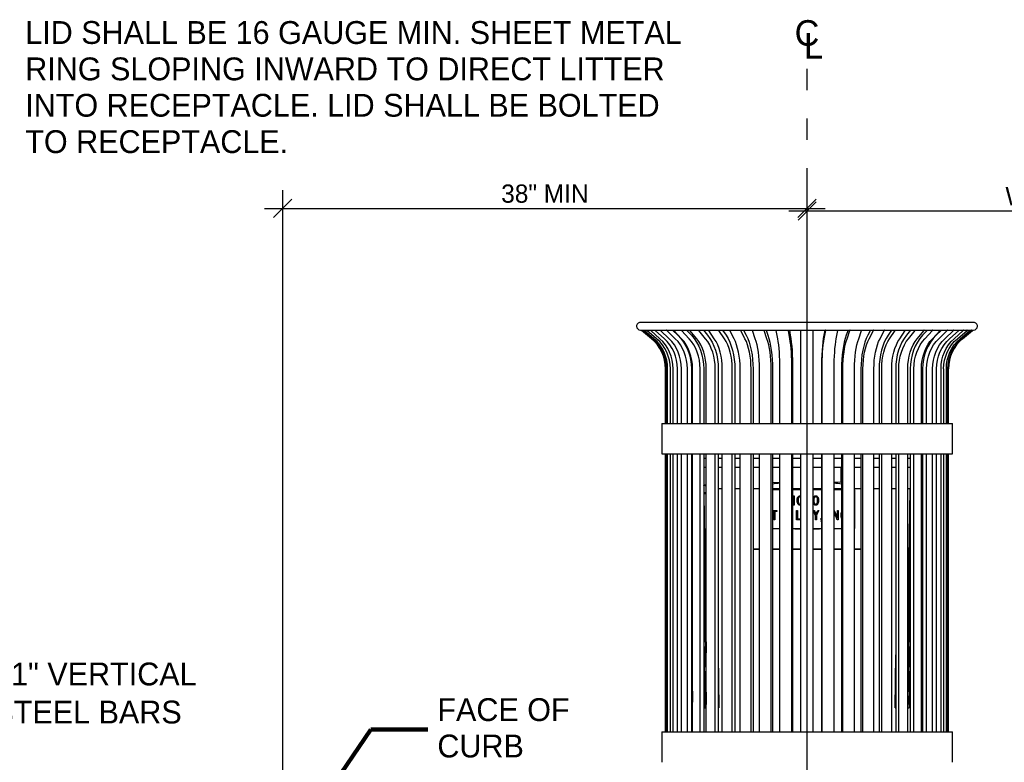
# Model space of a CAD drawing. Extents: x 0.6 to 16.4, y 0.7 to 12.9.
# Tile 18 of 19: x 8.2 to 13.5, y 3.2 to 7.3. Entities that reach past the tile are written whole.
import ezdxf

# ---------------------------------------------------------------- set-up
doc = ezdxf.new("R2010")
doc.units = 0
doc.header["$MEASUREMENT"] = 0
doc.linetypes.add('DGN Style 7', pattern=[0.777541, 0.349894, -0.155508, 0.116631, -0.155508])
doc.layers.get('0').update_dxf_attribs({"lineweight": 9})
doc.layers.get('Defpoints').update_dxf_attribs({"lineweight": 9})
for name, color, linetype, lineweight in [('SH_Text', 7, 'Continuous', 25), ('VG_P_Cells', 3, 'Continuous', 25), ('VG_P_Text', 7, 'Continuous', 25)]:
    doc.layers.add(name, color=color, linetype=linetype, lineweight=lineweight)
doc.styles.add('Style-font31', font='font31.shx')
doc.dimstyles.new('Fract  Slanted', dxfattribs={"dimtxt": 0.1, "dimasz": 0.1, "dimexe": 0.1, "dimexo": 0.03, "dimgap": 0.03, "dimtad": 1, "dimdec": 1, "dimlfac": 12, "dimzin": 3, "dimdsep": 46, "dimlunit": 4, "dimtxsty": 'Style-font31', "dimblk": 'OBLIQUE', "dimcen": 0.09, "dimdle": 0.1, "dimclrd": 256, "dimclre": 256, "dimclrt": 256, "dimadec": 1, "dimazin": 3, "dimtfac": 0.75, "dimtdec": 1, "dimtofl": 0, "dimtmove": 0, "dimatfit": 3, "dimfxl": 1, "dimtfill": 1, "dimfrac": 1, "dimtzin": 3, "dimlwd": -1, "dimlwe": -1, "dimarcsym": 0})
doc.dimstyles.get("Standard").update_dxf_attribs({"dimtxt": 0.18, "dimasz": 0.18, "dimexe": 0.18, "dimexo": 0.0625, "dimgap": 0.09, "dimtad": 0, "dimtih": 1, "dimtoh": 1, "dimdec": 4, "dimzin": 0, "dimdsep": 46, "dimtxsty": 'Standard', "dimcen": 0.09, "dimadec": 0, "dimazin": 0, "dimtfac": 1, "dimtdec": 4, "dimtofl": 0, "dimtmove": 0, "dimatfit": 3, "dimfxl": 1, "dimtolj": 1, "dimtzin": 0, "dimarcsym": 0})

# ---------------------------------------------------------------- blocks, each defined once
blk = doc.blocks.new('_Oblique')
at = {"color": 0, "linetype": 'ByBlock', "lineweight": -2}
blk.add_line((-0.5, -0.5), (0.5, 0.5), dxfattribs=at)
blk = doc.blocks.new('*D4')
at = {"layer": 'Defpoints', "color": 0, "transparency": 16777216}
for p in [(16.3266, 6.22), (12.4687, 2.9718), (16.3266, 2.9933)]:
    blk.add_point(p, dxfattribs=at)
at = {"layer": 'SH_Text', "transparency": 16777216}
for p, q in [((12.4687, 3.0018), (12.4687, 6.32)), ((16.3266, 3.0233), (16.3266, 6.32)), ((12.3687, 6.22), (16.4266, 6.22))]:
    blk.add_line(p, q, dxfattribs=at)
at = {"layer": 'SH_Text', "transparency": 16777216, "xscale": 0.1, "yscale": 0.1, "zscale": 0.1, "rotation": 180}
blk.add_blockref('_Oblique', (12.4687, 6.22), dxfattribs=at)
at = {"layer": 'SH_Text', "transparency": 16777216, "xscale": 0.1, "yscale": 0.1, "zscale": 0.1}
blk.add_blockref('_Oblique', (16.3266, 6.22), dxfattribs=at)
at = {"layer": 'SH_Text', "transparency": 16777216, "insert": (14.3976, 6.3833), "char_height": 0.1, "attachment_point": 5, "style": 'Style-font31'}
blk.add_mtext('48" MIN CLEAR\\PWIDTH TO ALL FEATURES', dxfattribs=at)
blk = doc.blocks.new('*D5')
at = {"layer": 'Defpoints', "color": 0, "transparency": 16777216}
for p in [(12.4677, 6.2342), (12.4677, 3.035), (9.5969, 2.8174)]:
    blk.add_point(p, dxfattribs=at)
at = {"layer": 'SH_Text', "transparency": 16777216}
for p, q in [((9.5969, 2.8474), (9.5969, 6.3342)), ((12.4677, 3.065), (12.4677, 6.3342)), ((9.4969, 6.2342), (12.5677, 6.2342))]:
    blk.add_line(p, q, dxfattribs=at)
at = {"layer": 'SH_Text', "transparency": 16777216, "xscale": 0.1, "yscale": 0.1, "zscale": 0.1, "rotation": 180}
blk.add_blockref('_Oblique', (9.5969, 6.2342), dxfattribs=at)
at = {"layer": 'SH_Text', "transparency": 16777216, "xscale": 0.1, "yscale": 0.1, "zscale": 0.1}
blk.add_blockref('_Oblique', (12.4677, 6.2342), dxfattribs=at)
at = {"layer": 'SH_Text', "transparency": 16777216, "insert": (11.0323, 6.3142), "char_height": 0.1, "attachment_point": 5, "style": 'Style-font31'}
blk.add_mtext('38" MIN', dxfattribs=at)

msp = doc.modelspace()

# ---------------------------------------------------------------- linework, layer by layer
at = {"layer": 'VG_P_Cells'}
for p, q in [((12.4677, 5.61), (11.5552, 5.61)), ((12.4677, 5.61), (11.5552, 5.61)), ((13.3802, 5.61), (12.4677, 5.61)), ((13.3802, 5.61), (12.4677, 5.61)), ((11.5552, 5.5683), (11.558, 5.5683)), ((11.5552, 5.5683), (12.4677, 5.5683)), ((11.6154, 5.5209), (11.5613, 5.5665)), ((11.6154, 5.5209), (11.5613, 5.5665)), ((11.6204, 5.5209), (11.5663, 5.5665)), ((11.7311, 5.5683), (11.7357, 5.5683)), ((11.8085, 5.5683), (11.8246, 5.5683)), ((11.9005, 5.5683), (11.9289, 5.5683)), ((12.0053, 5.5683), (12.0425, 5.5683)), ((12.1204, 5.5683), (12.1675, 5.5683)), ((12.2432, 5.5683), (12.2996, 5.5683)), ((12.3711, 5.5683), (12.4342, 5.5683)), ((12.4344, 5.5683), (12.4344, 5.5683)), ((12.4677, 5.5683), (13.3802, 5.5683)), ((12.5011, 5.5683), (12.5011, 5.5683)), ((12.5013, 5.5683), (12.5644, 5.5683)), ((12.6359, 5.5683), (12.6923, 5.5683)), ((12.7679, 5.5683), (12.8151, 5.5683)), ((12.8929, 5.5683), (12.9302, 5.5683)), ((13.0066, 5.5683), (13.0349, 5.5683)), ((13.1109, 5.5683), (13.127, 5.5683)), ((13.1998, 5.5683), (13.2043, 5.5683)), ((13.3151, 5.5209), (13.3692, 5.5665)), ((13.32, 5.5209), (13.3742, 5.5665)), ((13.32, 5.5209), (13.3742, 5.5665)), ((13.3774, 5.5683), (13.3802, 5.5683)), ((11.6922, 5.0569), (11.6922, 5.3558)), ((11.6922, 5.0569), (11.6922, 5.3558)), ((11.6972, 5.0569), (11.6972, 5.3558)), ((13.2382, 5.0569), (13.2382, 5.3558)), ((13.2432, 5.0569), (13.2432, 5.3558)), ((11.6719, 5.0569), (11.6719, 4.8902)), ((11.6719, 5.0569), (12.4677, 5.0569)), ((12.4677, 5.0569), (13.2636, 5.0569)), ((13.2636, 4.8902), (13.2636, 5.0569)), ((11.6719, 4.8902), (12.4677, 4.8902)), ((11.6922, 3.3694), (11.6922, 4.8902)), ((11.6922, 3.3694), (11.6922, 4.8902)), ((11.6972, 3.3694), (11.6972, 4.8902)), ((12.4677, 4.8902), (13.2636, 4.8902)), ((13.2382, 3.3694), (13.2382, 4.8902)), ((13.2432, 3.3694), (13.2432, 4.8902)), ((11.6719, 3.3694), (11.6719, 3.2027)), ((11.6719, 3.3694), (12.4677, 3.3694)), ((12.4677, 3.3694), (13.2636, 3.3694)), ((13.2636, 3.2027), (13.2636, 3.3694))]:
    msp.add_line(p, q, dxfattribs=at)
msp.add_circle((13.3735, 5.5673), 0.00104, dxfattribs=at)
for centre, radius, start, end in [((11.5552, 5.5892), 0.0208, 90, 180.0003), ((13.3802, 5.5892), 0.0208, 359.9997, 90), ((11.5552, 5.5892), 0.0208, 180.0003, 270), ((11.562, 5.5673), 0.00104, 107.0056, 180), ((11.562, 5.5673), 0.00104, 107.0056, 180), ((11.562, 5.5673), 0.00104, 180, 230.0029), ((11.562, 5.5673), 0.00104, 180, 230.0029), ((11.5553, 5.5892), 0.0219, 287.0056, 288.2602), ((11.567, 5.5673), 0.00104, 107.0056, 180), ((11.567, 5.5673), 0.00104, 180, 230.0029), ((11.5603, 5.5892), 0.0219, 287.0056, 287.4656), ((13.3685, 5.5673), 0.00104, 0, 72.9944), ((13.3685, 5.5673), 0.00104, 309.9971, 0), ((13.3802, 5.5892), 0.0219, 252.535, 252.9944), ((13.3735, 5.5673), 0.00104, 0, 72.9944), ((13.3735, 5.5673), 0.00104, 309.9971, 0), ((13.3802, 5.5892), 0.0208, 270, 359.9997), ((11.4772, 5.3558), 0.2156, 0, 50.0029), ((11.4772, 5.3558), 0.2156, 0, 50.0029), ((11.4822, 5.3558), 0.2156, 0, 50.0029), ((13.4532, 5.3558), 0.2156, 129.9971, 180), ((13.4582, 5.3558), 0.2156, 129.9971, 180), ((13.4582, 5.3558), 0.2156, 129.9971, 180)]:
    msp.add_arc(centre, radius, start, end, dxfattribs=at)
for centre, ratio, end_param in [((11.5855, 5.5892), 0.974928, 3.44812), ((11.6608, 5.5892), 0.866025, 3.449659), ((11.6942, 5.5892), 0.866025, 3.449785), ((11.7335, 5.5892), 0.781831, 3.444562), ((11.7751, 5.5892), 0.781831, 3.448287), ((11.8226, 5.5892), 0.680173, 3.449214), ((11.8715, 5.5892), 0.680173, 3.449149), ((11.9262, 5.5892), 0.56332, 3.450596), ((11.9812, 5.5892), 0.56332, 3.450601), ((12.0418, 5.5892), 0.433884, 3.45126), ((12.1018, 5.5892), 0.433884, 3.451354), ((12.1669, 5.5892), 0.294755, 3.451381), ((12.2306, 5.5892), 0.294755, 3.451428), ((12.2988, 5.5892), 0.149042, 3.451367), ((12.3647, 5.5892), 0.149042, 3.451363)]:
    msp.add_ellipse(centre, major_axis=(0, 0.0219), ratio=ratio, start_param=3.438396, end_param=end_param, dxfattribs=at)
at = {"layer": 'VG_P_Cells', "extrusion": (0, 0, -1)}
for centre, ratio, end_param in [((12.5708, 5.5892), 0.149042, 3.451363), ((12.6367, 5.5892), 0.149042, 3.451367), ((12.7048, 5.5892), 0.294755, 3.451428), ((12.7685, 5.5892), 0.294755, 3.451381), ((12.8336, 5.5892), 0.433884, 3.451354), ((12.8937, 5.5892), 0.433884, 3.45142), ((12.9542, 5.5892), 0.56332, 3.450346), ((13.0093, 5.5892), 0.56332, 3.44998), ((13.064, 5.5892), 0.680173, 3.449149), ((13.1128, 5.5892), 0.680173, 3.449214), ((13.1604, 5.5892), 0.781831, 3.448287), ((13.2019, 5.5892), 0.781831, 3.444563), ((13.2413, 5.5892), 0.866025, 3.449785), ((13.2746, 5.5892), 0.866025, 3.449659), ((13.3499, 5.5892), 0.974928, 3.448171)]:
    msp.add_ellipse(centre, major_axis=(0, 0.0219), ratio=ratio, start_param=3.438396, end_param=end_param, dxfattribs=at)
at = {"layer": 'VG_P_Text', "linetype": 'DGN Style 7'}
msp.add_line((12.4677, 2.9933), (12.4677, 6.9982), dxfattribs=at)
at = {"layer": 'VG_P_Text'}
for p, q in [((11.6295, 5.5209), (11.5766, 5.5665)), ((11.6443, 5.5209), (11.5914, 5.5665)), ((11.6623, 5.5209), (11.6118, 5.5665)), ((11.6866, 5.5209), (11.6361, 5.5665)), ((11.713, 5.5209), (11.666, 5.5665)), ((11.7464, 5.5209), (11.6994, 5.5665)), ((11.7311, 5.5683), (11.76, 5.5404)), ((11.7807, 5.5209), (11.7382, 5.5665)), ((11.7807, 5.5209), (11.7382, 5.5665)), ((11.8222, 5.5209), (11.7798, 5.5665)), ((11.8085, 5.5683), (11.8345, 5.5404)), ((11.8637, 5.5209), (11.8267, 5.5665)), ((11.8637, 5.5209), (11.8267, 5.5665)), ((11.9125, 5.5209), (11.8756, 5.5665)), ((11.9005, 5.5683), (11.9232, 5.5404)), ((11.9601, 5.5209), (11.9296, 5.5665)), ((11.9601, 5.5209), (11.9296, 5.5665)), ((12.0152, 5.5209), (11.9846, 5.5665)), ((12.0053, 5.5683), (12.0241, 5.5404)), ((12.0679, 5.5209), (12.0444, 5.5665)), ((12.0679, 5.5209), (12.0444, 5.5665)), ((12.128, 5.5209), (12.1045, 5.5665)), ((12.1204, 5.5683), (12.1348, 5.5404)), ((12.1847, 5.5209), (12.1687, 5.5665)), ((12.1847, 5.5209), (12.1687, 5.5665)), ((12.2484, 5.5209), (12.2324, 5.5665)), ((12.2432, 5.5683), (12.253, 5.5404)), ((12.3078, 5.5209), (12.2997, 5.5665)), ((12.3078, 5.5209), (12.2997, 5.5665)), ((12.3737, 5.5209), (12.3656, 5.5665)), ((12.3711, 5.5683), (12.376, 5.5404)), ((12.4344, 5.5673), (12.4344, 5.5683)), ((12.4344, 5.5665), (12.4344, 5.5673)), ((12.4344, 5.5209), (12.4344, 5.5665)), ((12.5011, 5.5673), (12.5011, 5.5683)), ((12.5011, 5.5665), (12.5011, 5.5673)), ((12.5011, 5.5209), (12.5011, 5.5665)), ((12.5644, 5.5683), (12.5594, 5.5404)), ((12.5644, 5.5683), (12.5594, 5.5404)), ((12.5618, 5.5209), (12.5699, 5.5665)), ((12.6277, 5.5209), (12.6358, 5.5665)), ((12.6923, 5.5683), (12.6824, 5.5404)), ((12.6923, 5.5683), (12.6824, 5.5404)), ((12.6871, 5.5209), (12.7031, 5.5665)), ((12.7508, 5.5209), (12.7668, 5.5665)), ((12.8151, 5.5683), (12.8006, 5.5404)), ((12.8151, 5.5683), (12.8006, 5.5404)), ((12.8075, 5.5209), (12.831, 5.5665)), ((12.8675, 5.5209), (12.8911, 5.5665)), ((12.9302, 5.5683), (12.9114, 5.5404)), ((12.9302, 5.5683), (12.9114, 5.5404)), ((12.9202, 5.5209), (12.9508, 5.5665)), ((12.9753, 5.5209), (13.0059, 5.5665)), ((13.0349, 5.5683), (13.0123, 5.5404)), ((13.0349, 5.5683), (13.0123, 5.5404)), ((13.0229, 5.5209), (13.0599, 5.5665)), ((13.0718, 5.5209), (13.1087, 5.5665)), ((13.127, 5.5683), (13.101, 5.5404)), ((13.127, 5.5683), (13.101, 5.5404)), ((13.1132, 5.5209), (13.1557, 5.5665)), ((13.1548, 5.5209), (13.1972, 5.5665)), ((13.2043, 5.5683), (13.1755, 5.5404)), ((13.1891, 5.5209), (13.2361, 5.5665)), ((13.2224, 5.5209), (13.2694, 5.5665)), ((13.2488, 5.5209), (13.2994, 5.5665)), ((13.2732, 5.5209), (13.3237, 5.5665)), ((13.2911, 5.5209), (13.3441, 5.5665)), ((13.306, 5.5209), (13.3589, 5.5665)), ((12.4344, 5.3558), (12.4344, 5.5209)), ((12.5011, 5.3558), (12.5011, 5.5209)), ((11.7046, 5.0569), (11.7046, 5.3558)), ((11.7194, 5.0569), (11.7194, 5.3558)), ((11.734, 5.0569), (11.734, 5.3558)), ((11.7583, 5.0569), (11.7583, 5.3558)), ((11.7797, 5.0569), (11.7797, 5.3558)), ((11.8131, 5.0569), (11.8131, 5.3558)), ((11.8347, 5.3553), (11.8347, 5.0569)), ((11.8409, 5.0569), (11.8409, 5.3558)), ((11.8409, 5.0569), (11.8409, 5.3558)), ((11.8825, 5.0569), (11.8825, 5.3558)), ((11.902, 5.3553), (11.902, 5.0569)), ((11.916, 5.0569), (11.916, 5.3558)), ((11.916, 5.0569), (11.916, 5.3558)), ((11.9649, 5.0569), (11.9649, 5.3558)), ((11.9819, 5.3553), (11.9819, 5.0569)), ((12.0035, 5.0569), (12.0035, 5.3558)), ((12.0035, 5.0569), (12.0035, 5.3558)), ((12.0586, 5.0569), (12.0586, 5.3558)), ((12.0727, 5.3553), (12.0727, 5.0569)), ((12.1014, 5.0569), (12.1014, 5.3558)), ((12.1014, 5.0569), (12.1014, 5.3558)), ((12.1614, 5.0569), (12.1614, 5.3558)), ((12.1723, 5.3553), (12.1723, 5.0569)), ((12.2074, 5.0569), (12.2074, 5.3558)), ((12.2074, 5.0569), (12.2074, 5.3558)), ((12.2711, 5.0569), (12.2711, 5.3558)), ((12.2785, 5.3553), (12.2785, 5.0569)), ((12.3192, 5.0569), (12.3192, 5.3558)), ((12.3192, 5.0569), (12.3192, 5.3558)), ((12.3852, 5.0569), (12.3852, 5.3558)), ((12.3889, 5.3553), (12.3889, 5.0569)), ((12.4344, 5.0569), (12.4344, 5.3558)), ((12.5011, 5.0569), (12.5011, 5.3558)), ((12.5466, 5.3553), (12.5466, 5.0569)), ((12.5466, 5.3553), (12.5466, 5.0569)), ((12.5503, 5.0569), (12.5503, 5.3558)), ((12.6162, 5.0569), (12.6162, 5.3558)), ((12.657, 5.3553), (12.657, 5.0569)), ((12.657, 5.3553), (12.657, 5.0569)), ((12.6644, 5.0569), (12.6644, 5.3558)), ((12.7281, 5.0569), (12.7281, 5.3558)), ((12.7632, 5.3553), (12.7632, 5.0569)), ((12.7632, 5.3553), (12.7632, 5.0569)), ((12.774, 5.0569), (12.774, 5.3558)), ((12.8341, 5.0569), (12.8341, 5.3558)), ((12.8628, 5.3553), (12.8628, 5.0569)), ((12.8628, 5.3553), (12.8628, 5.0569)), ((12.8769, 5.0569), (12.8769, 5.3558)), ((12.9319, 5.0569), (12.9319, 5.3558)), ((12.9535, 5.3553), (12.9535, 5.0569)), ((12.9535, 5.3553), (12.9535, 5.0569)), ((12.9705, 5.0569), (12.9705, 5.3558)), ((13.0194, 5.0569), (13.0194, 5.3558)), ((13.0335, 5.3553), (13.0335, 5.0569)), ((13.0335, 5.3553), (13.0335, 5.0569)), ((13.053, 5.0569), (13.053, 5.3558)), ((13.0946, 5.0569), (13.0946, 5.3558)), ((13.1007, 5.3553), (13.1007, 5.0569)), ((13.1007, 5.3553), (13.1007, 5.0569)), ((13.1224, 5.0569), (13.1224, 5.3558)), ((13.1557, 5.0569), (13.1557, 5.3558)), ((13.1771, 5.0569), (13.1771, 5.3558)), ((13.2015, 5.0569), (13.2015, 5.3558)), ((13.2161, 5.0569), (13.2161, 5.3558)), ((13.2309, 5.0569), (13.2309, 5.3558)), ((11.7046, 3.3694), (11.7046, 4.8902)), ((11.7194, 3.3694), (11.7194, 4.8902)), ((11.734, 3.3694), (11.734, 4.8902)), ((11.7583, 3.3694), (11.7583, 4.8902)), ((11.7797, 3.3694), (11.7797, 4.8902)), ((11.8131, 3.3694), (11.8131, 4.8902)), ((11.8347, 4.8902), (11.8347, 3.3694)), ((11.8347, 4.8677), (11.8409, 4.8677)), ((11.8409, 3.3694), (11.8409, 4.8902)), ((11.8825, 3.3694), (11.8825, 4.8902)), ((11.902, 4.8902), (11.902, 3.3694)), ((11.902, 4.8677), (11.916, 4.8677)), ((11.916, 3.3694), (11.916, 4.8902)), ((11.9649, 3.3694), (11.9649, 4.8902)), ((11.9819, 4.8902), (11.9819, 3.3694)), ((11.9819, 4.8677), (12.0035, 4.8677)), ((12.0035, 3.3694), (12.0035, 4.8902)), ((12.0586, 3.3694), (12.0586, 4.8902)), ((12.0727, 4.8902), (12.0727, 3.3694)), ((12.0727, 4.8677), (12.1014, 4.8677)), ((12.1014, 3.3694), (12.1014, 4.8902)), ((12.1614, 3.3694), (12.1614, 4.8902)), ((12.1723, 4.8902), (12.1723, 3.3694)), ((12.1723, 4.8677), (12.2074, 4.8677)), ((12.2074, 3.3694), (12.2074, 4.8902)), ((12.2711, 3.3694), (12.2711, 4.8902)), ((12.2785, 4.8902), (12.2785, 3.3694)), ((12.2785, 4.8677), (12.3192, 4.8677)), ((12.3192, 3.3694), (12.3192, 4.8902)), ((12.3852, 3.3694), (12.3852, 4.8902)), ((12.3889, 4.8902), (12.3889, 3.3694)), ((12.3889, 4.8677), (12.4344, 4.8677)), ((12.4344, 3.3694), (12.4344, 4.8902)), ((12.5011, 3.3694), (12.5011, 4.8902)), ((12.5011, 4.8677), (12.5466, 4.8677)), ((12.5466, 4.8902), (12.5466, 3.3694)), ((12.5503, 3.3694), (12.5503, 4.8902)), ((12.6162, 3.3694), (12.6162, 4.8902)), ((12.6162, 4.8677), (12.657, 4.8677)), ((12.657, 4.8902), (12.657, 3.3694)), ((12.6644, 3.3694), (12.6644, 4.8902)), ((12.7281, 3.3694), (12.7281, 4.8902)), ((12.7281, 4.8677), (12.7632, 4.8677)), ((12.7632, 4.8902), (12.7632, 3.3694)), ((12.774, 3.3694), (12.774, 4.8902)), ((12.8341, 3.3694), (12.8341, 4.8902)), ((12.8341, 4.8677), (12.8628, 4.8677)), ((12.8628, 4.8902), (12.8628, 3.3694)), ((12.8769, 3.3694), (12.8769, 4.8902)), ((12.9319, 3.3694), (12.9319, 4.8902)), ((12.9319, 4.8677), (12.9535, 4.8677)), ((12.9535, 4.8902), (12.9535, 3.3694)), ((12.9705, 3.3694), (12.9705, 4.8902)), ((13.0194, 3.3694), (13.0194, 4.8902)), ((13.0194, 4.8677), (13.0335, 4.8677)), ((13.0335, 4.8902), (13.0335, 3.3694)), ((13.053, 3.3694), (13.053, 4.8902)), ((13.0946, 3.3694), (13.0946, 4.8902)), ((13.0946, 4.8677), (13.1007, 4.8677)), ((13.1007, 4.8902), (13.1007, 3.3694)), ((13.1224, 3.3694), (13.1224, 4.8902)), ((13.1557, 3.3694), (13.1557, 4.8902)), ((13.1771, 3.3694), (13.1771, 4.8902)), ((13.2015, 3.3694), (13.2015, 4.8902)), ((13.2161, 3.3694), (13.2161, 4.8902)), ((13.2309, 3.3694), (13.2309, 4.8902)), ((11.8347, 4.8177), (11.8409, 4.8177)), ((11.902, 4.8177), (11.916, 4.8177)), ((11.9819, 4.8177), (12.0035, 4.8177)), ((12.0727, 4.8177), (12.1014, 4.8177)), ((12.1723, 4.8177), (12.2074, 4.8177)), ((12.2785, 4.8177), (12.3192, 4.8177)), ((12.2814, 4.7344), (12.2814, 4.8177)), ((12.3889, 4.8177), (12.4344, 4.8177)), ((12.5011, 4.8177), (12.5466, 4.8177)), ((12.6162, 4.8177), (12.657, 4.8177)), ((12.6541, 4.7344), (12.6541, 4.8177)), ((12.7281, 4.8177), (12.7632, 4.8177)), ((12.8341, 4.8177), (12.8628, 4.8177)), ((12.9319, 4.8177), (12.9535, 4.8177)), ((13.0194, 4.8177), (13.0335, 4.8177)), ((13.0946, 4.8177), (13.1007, 4.8177)), ((11.8347, 4.7011), (11.8409, 4.7011)), ((11.902, 4.7226), (11.9036, 4.7226)), ((11.9819, 4.7011), (12.0035, 4.7011)), ((12.0727, 4.7011), (12.1014, 4.7011)), ((12.1723, 4.7011), (12.2074, 4.7011)), ((12.2052, 4.6947), (12.2052, 4.4822)), ((12.2785, 4.7336), (12.2814, 4.7344)), ((12.2785, 4.7011), (12.3192, 4.7011)), ((12.2814, 4.7344), (12.3192, 4.735)), ((12.3889, 4.7011), (12.4344, 4.7011)), ((12.5011, 4.7011), (12.5466, 4.7011)), ((12.6541, 4.7344), (12.6162, 4.735)), ((12.6162, 4.7011), (12.657, 4.7011)), ((12.657, 4.7336), (12.6541, 4.7344)), ((12.7281, 4.7011), (12.7632, 4.7011)), ((12.7302, 4.4822), (12.7302, 4.6947)), ((12.8341, 4.7011), (12.8628, 4.7011)), ((12.9319, 4.7011), (12.9535, 4.7011)), ((13.0194, 4.7011), (13.0335, 4.7011)), ((13.0194, 3.8016), (13.0327, 4.7011)), ((13.0946, 4.7011), (13.1007, 4.7011)), ((11.9036, 4.6706), (11.902, 4.6706)), ((11.9032, 4.6706), (11.916, 3.8016)), ((12.3926, 4.6104), (12.3926, 4.6604)), ((12.3926, 4.6604), (12.3973, 4.6604)), ((12.3973, 4.6604), (12.3976, 4.6604)), ((12.3973, 4.6604), (12.3973, 4.6104)), ((12.3976, 4.6604), (12.3976, 4.6104)), ((12.4291, 4.6615), (12.4293, 4.6615)), ((12.5157, 4.6616), (12.5155, 4.6616)), ((12.3973, 4.6104), (12.3926, 4.6104)), ((12.3973, 4.6104), (12.3976, 4.6104)), ((12.4288, 4.6094), (12.4289, 4.6094)), ((12.5159, 4.6146), (12.5158, 4.6146)), ((12.2785, 4.5804), (12.3018, 4.5804)), ((12.2866, 4.5749), (12.2785, 4.5749)), ((12.2866, 4.5304), (12.2866, 4.5749)), ((12.2912, 4.5304), (12.2866, 4.5304)), ((12.3018, 4.5749), (12.2912, 4.5749)), ((12.2912, 4.5749), (12.2912, 4.5304)), ((12.2912, 4.5304), (12.2921, 4.5304)), ((12.2921, 4.5749), (12.2921, 4.5304)), ((12.3018, 4.5804), (12.3026, 4.5804)), ((12.3018, 4.5804), (12.3018, 4.5749)), ((12.3018, 4.5749), (12.3026, 4.5749)), ((12.3026, 4.5804), (12.3026, 4.5749)), ((12.3889, 4.5809), (12.389, 4.5809)), ((12.3889, 4.5309), (12.389, 4.5309)), ((12.389, 4.5809), (12.389, 4.5309)), ((12.4101, 4.5304), (12.4101, 4.5804)), ((12.4101, 4.5804), (12.4149, 4.5804)), ((12.4322, 4.5304), (12.4101, 4.5304)), ((12.4149, 4.5804), (12.4152, 4.5804)), ((12.4149, 4.5804), (12.4149, 4.5359)), ((12.4149, 4.5359), (12.4322, 4.5359)), ((12.4152, 4.5804), (12.4152, 4.5359)), ((12.4322, 4.5359), (12.4325, 4.5359)), ((12.4322, 4.5359), (12.4322, 4.5304)), ((12.4322, 4.5304), (12.4325, 4.5304)), ((12.4325, 4.5359), (12.4325, 4.5304)), ((12.502, 4.5804), (12.5017, 4.5804)), ((12.502, 4.5804), (12.5076, 4.5804)), ((12.5145, 4.5515), (12.5142, 4.5515)), ((12.5142, 4.5304), (12.5142, 4.5515)), ((12.5145, 4.5304), (12.5142, 4.5304)), ((12.5145, 4.5304), (12.5145, 4.5515)), ((12.5192, 4.5304), (12.5145, 4.5304)), ((12.5192, 4.5515), (12.5192, 4.5304)), ((12.5275, 4.5804), (12.5271, 4.5804)), ((12.5275, 4.5804), (12.5318, 4.5804)), ((12.546, 4.5388), (12.5455, 4.5388)), ((12.5455, 4.5304), (12.5455, 4.5388)), ((12.546, 4.5304), (12.5455, 4.5304)), ((12.546, 4.5388), (12.5466, 4.5388)), ((12.546, 4.5304), (12.546, 4.5388)), ((12.5466, 4.5304), (12.546, 4.5304)), ((12.6162, 4.5804), (12.6172, 4.5804)), ((12.6341, 4.5304), (12.6331, 4.5304)), ((12.6349, 4.5804), (12.634, 4.5804)), ((12.634, 4.5468), (12.634, 4.5804)), ((12.634, 4.542), (12.634, 4.5432)), ((12.6386, 4.5304), (12.6341, 4.5304)), ((12.6349, 4.5804), (12.6386, 4.5804)), ((12.6349, 4.5468), (12.6349, 4.5804)), ((12.6386, 4.5804), (12.6386, 4.5304)), ((12.5456, 4.521), (12.545, 4.521)), ((12.5466, 4.521), (12.5456, 4.521)), ((11.902, 4.4705), (11.916, 3.5199)), ((13.0335, 4.4705), (13.0194, 3.5199)), ((11.8347, 3.8981), (11.8409, 3.5309)), ((11.902, 3.9063), (11.908, 3.5012)), ((13.0335, 3.9063), (13.0275, 3.5012)), ((13.0946, 3.5309), (13.1007, 3.8981)), ((11.9819, 3.7909), (11.9857, 3.5012)), ((12.9498, 3.5012), (12.9535, 3.791)), ((11.8347, 3.6602), (11.8374, 3.5012)), ((13.1007, 3.6602), (13.0981, 3.5012)), ((11.8347, 3.5012), (11.8374, 3.5012)), ((11.8374, 3.5012), (11.8409, 3.5012)), ((11.908, 3.5012), (11.916, 3.5012)), ((11.9819, 3.5012), (11.9857, 3.5012)), ((12.9498, 3.5012), (12.9535, 3.5012)), ((13.0194, 3.5012), (13.0275, 3.5012)), ((13.0946, 3.5012), (13.0981, 3.5012)), ((13.0981, 3.5012), (13.1007, 3.5012))]:
    msp.add_line(p, q, dxfattribs=at)
at = {"layer": 'VG_P_Text', "flags": 128}
for points in [[(12.4136, 4.6359), (12.4137, 4.6404), (12.4139, 4.6427), (12.4144, 4.6461), (12.4154, 4.6494), (12.4161, 4.6511), (12.4178, 4.6541), (12.4187, 4.6556), (12.4205, 4.6575), (12.4224, 4.6592), (12.4235, 4.6599), (12.4259, 4.661), (12.4271, 4.6613), (12.4291, 4.6615)], [(12.4291, 4.6561), (12.4283, 4.6561), (12.4268, 4.6558), (12.4255, 4.6552), (12.4247, 4.6546), (12.4232, 4.6531), (12.4222, 4.6517), (12.4216, 4.6507), (12.4207, 4.6484), (12.4195, 4.6443), (12.4191, 4.6414), (12.4188, 4.6393), (12.4187, 4.635)], [(12.4291, 4.6561), (12.4275, 4.6559), (12.4265, 4.6555), (12.4247, 4.6544), (12.4239, 4.6536), (12.4225, 4.6518), (12.4214, 4.6498), (12.4198, 4.6456), (12.419, 4.6417), (12.4188, 4.6394), (12.4188, 4.635)], [(12.4291, 4.6615), (12.4316, 4.6612), (12.4327, 4.6609), (12.4344, 4.6602)], [(12.4344, 4.6536), (12.4331, 4.6548), (12.4323, 4.6553), (12.4311, 4.6558), (12.4291, 4.6561)], [(12.4293, 4.6615), (12.4316, 4.6612), (12.4328, 4.6609), (12.4344, 4.6603)], [(12.5011, 4.645), (12.502, 4.6491), (12.5027, 4.6512), (12.5038, 4.6533), (12.5045, 4.6545), (12.507, 4.6575), (12.5085, 4.6588), (12.5111, 4.6605), (12.513, 4.6612), (12.514, 4.6615), (12.5155, 4.6616)], [(12.5011, 4.6438), (12.5014, 4.6457), (12.5025, 4.6494), (12.504, 4.6527), (12.5051, 4.6547), (12.5074, 4.658), (12.5083, 4.6589), (12.51, 4.6603), (12.5118, 4.6611), (12.5131, 4.6614), (12.5157, 4.6616)], [(12.5157, 4.6565), (12.5143, 4.6563), (12.5134, 4.656), (12.5118, 4.6552), (12.5111, 4.6546), (12.5098, 4.6532), (12.5087, 4.6516), (12.508, 4.6504), (12.507, 4.6479), (12.5059, 4.6438), (12.5055, 4.641), (12.5053, 4.6353)], [(12.5155, 4.6616), (12.5155, 4.6616), (12.5155, 4.6616), (12.5155, 4.6616), (12.5155, 4.6616), (12.5155, 4.6616), (12.5155, 4.6616), (12.5155, 4.6616), (12.5155, 4.6616), (12.5155, 4.6616), (12.5155, 4.6616), (12.5155, 4.6616), (12.5155, 4.6616), (12.5155, 4.6616), (12.5155, 4.6616), (12.5155, 4.6616), (12.5155, 4.6616), (12.5155, 4.6616), (12.5156, 4.6616), (12.5156, 4.6616), (12.5156, 4.6616), (12.5156, 4.6616), (12.5156, 4.6616), (12.5156, 4.6616), (12.5156, 4.6616)], [(12.526, 4.6361), (12.526, 4.6385), (12.5254, 4.6431), (12.5248, 4.646), (12.5236, 4.6493), (12.5229, 4.6508), (12.5217, 4.6528), (12.521, 4.6536), (12.5196, 4.655), (12.5188, 4.6555), (12.5176, 4.6561), (12.5156, 4.6565)], [(12.5157, 4.6616), (12.5176, 4.6614), (12.5187, 4.6611), (12.5209, 4.6602), (12.522, 4.6595), (12.5239, 4.6579), (12.5256, 4.656), (12.5266, 4.6547), (12.5282, 4.6517), (12.529, 4.65), (12.5301, 4.6466), (12.5307, 4.6431), (12.531, 4.6408), (12.5312, 4.636)], [(12.5263, 4.6361), (12.5261, 4.6406), (12.5258, 4.6433), (12.5248, 4.6479), (12.5241, 4.6498), (12.5236, 4.6509), (12.5224, 4.6528), (12.5218, 4.6536), (12.5204, 4.6549), (12.5189, 4.6558), (12.5179, 4.6562), (12.5157, 4.6565)], [(12.5157, 4.6565), (12.5157, 4.6565), (12.5157, 4.6565), (12.5157, 4.6565), (12.5157, 4.6565), (12.5157, 4.6565), (12.5157, 4.6565), (12.5157, 4.6565), (12.5157, 4.6565), (12.5157, 4.6565), (12.5157, 4.6565), (12.5157, 4.6565), (12.5157, 4.6565), (12.5157, 4.6565), (12.5157, 4.6565), (12.5157, 4.6565), (12.5157, 4.6565), (12.5157, 4.6565), (12.5157, 4.6565), (12.5157, 4.6565), (12.5157, 4.6565), (12.5157, 4.6565), (12.5157, 4.6565), (12.5157, 4.6565), (12.5157, 4.6565)], [(12.4288, 4.6094), (12.4263, 4.6097), (12.4249, 4.6102), (12.4239, 4.6107), (12.4222, 4.6118), (12.4211, 4.6128), (12.419, 4.6151), (12.4174, 4.6177), (12.4166, 4.6193), (12.4154, 4.6223), (12.4144, 4.6268), (12.4139, 4.6298), (12.4136, 4.6359)], [(12.4187, 4.635), (12.4187, 4.6329), (12.4191, 4.6287), (12.4196, 4.6259), (12.4208, 4.622), (12.4224, 4.6188), (12.4233, 4.6175), (12.4248, 4.6161), (12.4255, 4.6156), (12.4268, 4.615), (12.4289, 4.6147)], [(12.4188, 4.635), (12.419, 4.6298), (12.4193, 4.6273), (12.4204, 4.6234), (12.4219, 4.6198), (12.423, 4.6181), (12.4243, 4.6167), (12.425, 4.6161), (12.4266, 4.6152), (12.4275, 4.6149), (12.429, 4.6147)], [(12.4344, 4.6108), (12.4326, 4.61), (12.4314, 4.6097), (12.4288, 4.6094)], [(12.4289, 4.6147), (12.4309, 4.615), (12.4322, 4.6156), (12.4337, 4.6166), (12.4344, 4.6173)], [(12.4344, 4.6107), (12.4327, 4.61), (12.4315, 4.6097), (12.4289, 4.6094)], [(12.5158, 4.6095), (12.5142, 4.6097), (12.5133, 4.6099), (12.5114, 4.6106), (12.5088, 4.6122), (12.5072, 4.6136), (12.5063, 4.6146), (12.5047, 4.6166), (12.504, 4.6178), (12.5029, 4.6202), (12.5021, 4.6226), (12.5011, 4.6274)], [(12.5155, 4.6095), (12.5139, 4.6097), (12.5128, 4.6099), (12.5108, 4.6108), (12.5081, 4.6126), (12.5066, 4.6141), (12.5042, 4.6172), (12.5026, 4.6203), (12.5019, 4.6223), (12.5011, 4.6262)], [(12.5053, 4.6353), (12.5055, 4.6313), (12.5058, 4.6288), (12.5067, 4.6243), (12.5081, 4.6206), (12.5089, 4.6192), (12.5106, 4.617), (12.5121, 4.6158), (12.5137, 4.615), (12.5146, 4.6148), (12.5159, 4.6146)], [(12.5158, 4.6095), (12.5157, 4.6095), (12.5157, 4.6095), (12.5157, 4.6095), (12.5157, 4.6095), (12.5157, 4.6095), (12.5157, 4.6095), (12.5157, 4.6095), (12.5157, 4.6095), (12.5157, 4.6095), (12.5157, 4.6095), (12.5156, 4.6095), (12.5156, 4.6095), (12.5156, 4.6095), (12.5156, 4.6095), (12.5156, 4.6095), (12.5156, 4.6095), (12.5156, 4.6095), (12.5156, 4.6095), (12.5156, 4.6095), (12.5156, 4.6095), (12.5155, 4.6095), (12.5155, 4.6095), (12.5155, 4.6095), (12.5155, 4.6095)], [(12.5157, 4.6146), (12.5178, 4.6149), (12.5187, 4.6153), (12.5203, 4.6164), (12.5213, 4.6174), (12.522, 4.6182), (12.5231, 4.6202), (12.5242, 4.6233), (12.5248, 4.6256), (12.5255, 4.6296), (12.526, 4.6339), (12.526, 4.6361)], [(12.5312, 4.636), (12.5311, 4.6334), (12.5304, 4.6282), (12.5293, 4.6235), (12.5285, 4.6209), (12.527, 4.6172), (12.5254, 4.6147), (12.5245, 4.6136), (12.5229, 4.6122), (12.5212, 4.611), (12.5203, 4.6105), (12.5184, 4.6099), (12.5174, 4.6097), (12.5158, 4.6095)], [(12.5158, 4.6095), (12.5158, 4.6095), (12.5158, 4.6095), (12.5158, 4.6095), (12.5158, 4.6095), (12.5158, 4.6095), (12.5158, 4.6095), (12.5158, 4.6095), (12.5158, 4.6095), (12.5158, 4.6095), (12.5158, 4.6095), (12.5158, 4.6095), (12.5158, 4.6095), (12.5158, 4.6095), (12.5158, 4.6095), (12.5158, 4.6095), (12.5158, 4.6095), (12.5158, 4.6095), (12.5158, 4.6095), (12.5158, 4.6095), (12.5158, 4.6095), (12.5158, 4.6095), (12.5158, 4.6095), (12.5158, 4.6095), (12.5158, 4.6095)], [(12.5159, 4.6146), (12.5177, 4.6148), (12.5186, 4.6151), (12.5198, 4.6157), (12.5217, 4.6175), (12.5222, 4.6184), (12.5235, 4.6211), (12.5244, 4.6237), (12.5255, 4.6284), (12.5262, 4.6335), (12.5263, 4.6361)], [(12.634, 4.5432), (12.634, 4.5468)], [(12.635, 4.5432), (12.6349, 4.5468)], [(12.6541, 4.5559), (12.6543, 4.5609), (12.6546, 4.5634), (12.6553, 4.567), (12.6563, 4.5705), (12.657, 4.5721)], [(12.657, 4.5393), (12.6563, 4.541), (12.6553, 4.5446), (12.6546, 4.5483), (12.6543, 4.5508), (12.6541, 4.5559)], [(12.6552, 4.5559), (12.6555, 4.5619), (12.6559, 4.5649), (12.657, 4.5692)], [(12.657, 4.5424), (12.6559, 4.5468), (12.6555, 4.5498), (12.6552, 4.5559)]]:
    msp.add_lwpolyline(points, dxfattribs=at)
at = {"layer": 'VG_P_Text', "extrusion": (0, 0, -1)}
for centre, major_axis, ratio, start_param, end_param in [((11.5772, 5.5673), (0, -0.00104), 0.974928, 1.570796, 2.844789), ((11.5772, 5.5673), (0, -0.00104), 0.974928, 0.698082, 1.570796), ((11.5921, 5.5673), (0, -0.00104), 0.974928, 1.570796, 2.844789), ((11.5921, 5.5673), (0, -0.00104), 0.974928, 0.698082, 1.570796), ((11.6124, 5.5673), (0, -0.00104), 0.930874, 1.570796, 2.844789), ((11.6124, 5.5673), (0, -0.00104), 0.930874, 0.698082, 1.570796), ((11.6367, 5.5673), (0, -0.00104), 0.930874, 1.570796, 2.844789), ((11.6367, 5.5673), (0, -0.00104), 0.930874, 0.698082, 1.570796), ((11.6666, 5.5673), (0, -0.00104), 0.866025, 1.570796, 2.844789), ((11.6666, 5.5673), (0, -0.00104), 0.866025, 0.698082, 1.570796), ((11.7, 5.5673), (0, -0.00104), 0.866025, 1.570796, 2.844789), ((11.7, 5.5673), (0, -0.00104), 0.866025, 0.698082, 1.570796), ((11.7388, 5.5673), (0, -0.00104), 0.781831, 1.570796, 2.844789), ((11.7388, 5.5673), (0, -0.00104), 0.781831, 1.570796, 2.490094), ((11.7388, 5.5673), (0, -0.00104), 0.781831, 0.698082, 1.570796), ((11.7388, 5.5673), (0, -0.00104), 0.781831, 0.698082, 1.570796), ((11.7803, 5.5673), (0, -0.00104), 0.781831, 1.570796, 2.844789), ((11.7803, 5.5673), (0, -0.00104), 0.781831, 0.698082, 1.570796), ((11.8272, 5.5673), (0, -0.00104), 0.680173, 1.570796, 2.844789), ((11.8272, 5.5673), (0, -0.00104), 0.680173, 1.570796, 2.559399), ((11.8272, 5.5673), (0, -0.00104), 0.680173, 0.698082, 1.570796), ((11.8272, 5.5673), (0, -0.00104), 0.680173, 0.698082, 1.570796), ((11.8761, 5.5673), (0, -0.00104), 0.680173, 1.570796, 2.844789), ((11.8761, 5.5673), (0, -0.00104), 0.680173, 0.698082, 1.570796), ((11.9299, 5.5673), (0, -0.00104), 0.56332, 1.570796, 2.844789), ((11.9299, 5.5673), (0, -0.00104), 0.56332, 1.570796, 2.638179), ((11.9299, 5.5673), (0, -0.00104), 0.56332, 0.698082, 1.570796), ((11.9299, 5.5673), (0, -0.00104), 0.56332, 0.698082, 1.570796), ((11.985, 5.5673), (0, -0.00104), 0.56332, 1.570796, 2.844789), ((11.985, 5.5673), (0, -0.00104), 0.56332, 0.698082, 1.570796), ((12.0447, 5.5673), (0, -0.00104), 0.433884, 1.570796, 2.844789), ((12.0447, 5.5673), (0, -0.00104), 0.433884, 1.570796, 2.741967), ((12.0447, 5.5673), (0, -0.00104), 0.433884, 0.698082, 1.570796), ((12.0447, 5.5673), (0, -0.00104), 0.433884, 0.698082, 1.570796), ((12.1048, 5.5673), (0, -0.00104), 0.433884, 1.570796, 2.844789), ((12.1048, 5.5673), (0, -0.00104), 0.433884, 0.698082, 1.570796), ((12.1689, 5.5673), (0, -0.00104), 0.294755, 1.570796, 2.844789), ((12.1689, 5.5673), (0, -0.00104), 0.294755, 1.570796, 2.844789), ((12.1689, 5.5673), (0, -0.00104), 0.294755, 0.698082, 1.570796), ((12.1689, 5.5673), (0, -0.00104), 0.294755, 0.698082, 1.570796), ((12.2326, 5.5673), (0, -0.00104), 0.294755, 1.570796, 2.844789), ((12.2326, 5.5673), (0, -0.00104), 0.294755, 0.698082, 1.570796), ((12.2998, 5.5673), (0, -0.00104), 0.149042, 1.570796, 2.844789), ((12.2998, 5.5673), (0, -0.00104), 0.149042, 1.570796, 2.844789), ((12.2998, 5.5673), (0, -0.00104), 0.149042, 0.698082, 1.570796), ((12.2998, 5.5673), (0, -0.00104), 0.149042, 0.698082, 1.570796), ((12.3657, 5.5673), (0, -0.00104), 0.149042, 1.570796, 2.844789), ((12.3657, 5.5673), (0, -0.00104), 0.149042, 0.698082, 1.570796), ((11.6254, 5.3553), (0, -0.2417), 0.866025, 3.839674, 4.712389), ((11.7131, 5.3553), (0, -0.2417), 0.781831, 3.839674, 4.712389), ((11.8175, 5.3553), (0, -0.2417), 0.680173, 3.839674, 4.712389), ((11.9366, 5.3553), (0, -0.2417), 0.56332, 3.839674, 4.712389), ((12.0674, 5.3553), (0, -0.2417), 0.433884, 3.839674, 4.712389), ((12.2072, 5.3553), (0, -0.2417), 0.294755, 3.839674, 4.712389), ((12.3529, 5.3553), (0, -0.2417), 0.149042, 3.839674, 4.712389), ((12.5824, 5.3558), (0, 0.2156), 0.149042, 4.712389, 5.585104), ((12.6484, 5.3558), (0, 0.2156), 0.149042, 4.712389, 5.585104), ((12.7279, 5.3558), (0, 0.2156), 0.294755, 4.712389, 5.585104), ((12.7916, 5.3558), (0, 0.2156), 0.294755, 4.712389, 5.585104), ((12.8676, 5.3558), (0, 0.2156), 0.433884, 4.712389, 5.585104), ((12.9276, 5.3558), (0, 0.2156), 0.433884, 4.712389, 5.585104), ((12.9983, 5.3558), (0, 0.2156), 0.56332, 4.712389, 5.585104), ((13.0534, 5.3558), (0, 0.2156), 0.56332, 4.712389, 5.585104), ((13.1172, 5.3558), (0, 0.2156), 0.680173, 4.712389, 5.585104), ((13.1661, 5.3558), (0, 0.2156), 0.680173, 4.712389, 5.585104), ((13.2216, 5.3558), (0, 0.2156), 0.781831, 4.712389, 5.585104), ((13.2631, 5.3558), (0, 0.2156), 0.781831, 4.712389, 5.585104), ((13.3091, 5.3558), (0, 0.2156), 0.866025, 4.712389, 5.585104), ((13.3424, 5.3558), (0, 0.2156), 0.866025, 4.712389, 5.585104), ((13.3778, 5.3558), (0, 0.2156), 0.930874, 4.712389, 5.585104), ((13.4022, 5.3558), (0, 0.2156), 0.930874, 4.712389, 5.585104), ((13.4262, 5.3558), (0, 0.2156), 0.974928, 4.712389, 5.585104), ((13.4411, 5.3558), (0, 0.2156), 0.974928, 4.712389, 5.585104), ((11.9036, 4.6966), (0, 0.026), 0.781831, 6.20467, 6.283185), ((11.9036, 4.6966), (0, 0.0219), 0.781831, 6.189676, 6.283185), ((11.9036, 4.6966), (0, 0.026), 0.781831, 0, 0.657473), ((11.9036, 4.6966), (0, 0.0219), 0.781831, 0, 0.814705), ((12.4677, 4.7051), (-0.6667, 0), 0.017054, -1.169613, -1.166089), ((12.4677, 4.7051), (-0.6667, 0), 0.017054, -1.34617, -1.28294), ((12.4677, 4.7051), (-0.6667, 0), 0.017054, -1.520776, -1.452249), ((12.4677, 4.7051), (-0.6667, 0), 0.017054, 4.593842, 4.662368), ((12.4677, 4.7051), (-0.6667, 0), 0.017054, 4.424533, 4.487763), ((12.4677, 4.7051), (-0.6667, 0), 0.017054, 4.307681, 4.311205), ((11.9036, 4.6966), (0, 0.0219), 0.781831, 3.141593, 3.235102), ((11.9036, 4.6966), (0, 0.026), 0.781831, 3.141593, 3.220108), ((11.9036, 4.6966), (0, 0.0219), 0.781831, 2.326888, 3.141593), ((11.9036, 4.6966), (0, 0.026), 0.781831, 2.48412, 3.141593), ((12.4677, 4.619), (-0.6664, 1.5387), 0.012657, -4.681828, -4.66689), ((12.4677, 4.4859), (-0.6664, -1.5385), 0.012658, 4.645409, 4.664267), ((12.4677, 4.7899), (0.665, -1.498), 0.031893, -1.416384, -1.38886), ((12.4677, 4.3801), (-0.6667, 0), 0.017054, -1.169613, -1.111649), ((12.4677, 4.3801), (-0.6667, 0), 0.017054, -1.34617, -1.28294), ((12.4677, 4.3801), (-0.6667, 0), 0.017054, -1.520776, -1.452249), ((12.4677, 4.3801), (-0.6667, 0), 0.017054, 4.593842, 4.662368), ((12.4677, 4.3801), (-0.6667, 0), 0.017054, 4.424533, 4.487763), ((12.4677, 4.3801), (-0.6667, 0), 0.017054, 4.253242, 4.311205)]:
    msp.add_ellipse(centre, major_axis=major_axis, ratio=ratio, start_param=start_param, end_param=end_param, dxfattribs=at)
at = {"layer": 'VG_P_Text'}
for centre, major_axis, ratio, start_param, end_param in [((12.5698, 5.5673), (0, -0.00104), 0.149042, 1.570796, 2.844789), ((12.5698, 5.5673), (0, -0.00104), 0.149042, 0.698082, 1.570796), ((12.6357, 5.5673), (0, -0.00104), 0.149042, 1.570796, 2.844789), ((12.6357, 5.5673), (0, -0.00104), 0.149042, 0.698082, 1.570796), ((12.7029, 5.5673), (0, -0.00104), 0.294755, 1.570796, 2.844789), ((12.7029, 5.5673), (0, -0.00104), 0.294755, 0.698082, 1.570796), ((12.7666, 5.5673), (0, -0.00104), 0.294755, 1.570796, 2.844789), ((12.7666, 5.5673), (0, -0.00104), 0.294755, 0.698082, 1.570796), ((12.8307, 5.5673), (0, -0.00104), 0.433884, 1.570796, 2.844789), ((12.8307, 5.5673), (0, -0.00104), 0.433884, 0.698082, 1.570796), ((12.8908, 5.5673), (0, -0.00104), 0.433884, 1.570796, 2.844789), ((12.8908, 5.5673), (0, -0.00104), 0.433884, 0.698082, 1.570796), ((12.9504, 5.5673), (0, -0.00104), 0.56332, 1.570796, 2.844789), ((12.9504, 5.5673), (0, -0.00104), 0.56332, 0.698082, 1.570796), ((13.0055, 5.5673), (0, -0.00104), 0.56332, 1.570796, 2.844789), ((13.0055, 5.5673), (0, -0.00104), 0.56332, 0.698082, 1.570796), ((13.0594, 5.5673), (0, -0.00104), 0.680173, 1.570796, 2.844789), ((13.0594, 5.5673), (0, -0.00104), 0.680173, 0.698082, 1.570796), ((13.1083, 5.5673), (0, -0.00104), 0.680173, 1.570796, 2.844789), ((13.1083, 5.5673), (0, -0.00104), 0.680173, 0.698082, 1.570796), ((13.1551, 5.5673), (0, -0.00104), 0.781831, 1.570796, 2.844789), ((13.1551, 5.5673), (0, -0.00104), 0.781831, 0.698082, 1.570796), ((13.1967, 5.5673), (0, -0.00104), 0.781831, 1.570796, 2.844789), ((13.1967, 5.5673), (0, -0.00104), 0.781831, 0.698082, 1.570796), ((13.2355, 5.5673), (0, -0.00104), 0.866025, 1.570796, 2.844789), ((13.2355, 5.5673), (0, -0.00104), 0.866025, 0.698082, 1.570796), ((13.2688, 5.5673), (0, -0.00104), 0.866025, 1.570796, 2.844789), ((13.2688, 5.5673), (0, -0.00104), 0.866025, 0.698082, 1.570796), ((13.2987, 5.5673), (0, -0.00104), 0.930874, 1.570796, 2.844789), ((13.2987, 5.5673), (0, -0.00104), 0.930874, 0.698082, 1.570796), ((13.3231, 5.5673), (0, -0.00104), 0.930874, 1.570796, 2.844789), ((13.3231, 5.5673), (0, -0.00104), 0.930874, 0.698082, 1.570796), ((13.3434, 5.5673), (0, -0.00104), 0.974928, 1.570796, 2.844789), ((13.3434, 5.5673), (0, -0.00104), 0.974928, 0.698082, 1.570796), ((13.3582, 5.5673), (0, -0.00104), 0.974928, 1.570796, 2.844789), ((13.3582, 5.5673), (0, -0.00104), 0.974928, 0.698082, 1.570796), ((11.4944, 5.3558), (0, 0.2156), 0.974928, 4.712389, 5.585104), ((11.5092, 5.3558), (0, 0.2156), 0.974928, 4.712389, 5.585104), ((11.5333, 5.3558), (0, 0.2156), 0.930874, 4.712389, 5.585104), ((11.5576, 5.3558), (0, 0.2156), 0.930874, 4.712389, 5.585104), ((11.593, 5.3558), (0, 0.2156), 0.866025, 4.712389, 5.585104), ((11.6264, 5.3558), (0, 0.2156), 0.866025, 4.712389, 5.585104), ((11.6723, 5.3558), (0, 0.2156), 0.781831, 4.712389, 5.585104), ((11.6723, 5.3558), (0, 0.2156), 0.781831, 4.712389, 5.585104), ((11.7139, 5.3558), (0, 0.2156), 0.781831, 4.712389, 5.585104), ((11.7694, 5.3558), (0, 0.2156), 0.680173, 4.712389, 5.585104), ((11.7694, 5.3558), (0, 0.2156), 0.680173, 4.712389, 5.585104), ((11.8183, 5.3558), (0, 0.2156), 0.680173, 4.712389, 5.585104), ((11.8821, 5.3558), (0, 0.2156), 0.56332, 4.712389, 5.585104), ((11.8821, 5.3558), (0, 0.2156), 0.56332, 4.712389, 5.585104), ((11.9372, 5.3558), (0, 0.2156), 0.56332, 4.712389, 5.585104), ((12.0078, 5.3558), (0, 0.2156), 0.433884, 4.712389, 5.585104), ((12.0078, 5.3558), (0, 0.2156), 0.433884, 4.712389, 5.585104), ((12.0679, 5.3558), (0, 0.2156), 0.433884, 4.712389, 5.585104), ((12.1438, 5.3558), (0, 0.2156), 0.294755, 4.712389, 5.585104), ((12.1438, 5.3558), (0, 0.2156), 0.294755, 4.712389, 5.585104), ((12.2075, 5.3558), (0, 0.2156), 0.294755, 4.712389, 5.585104), ((12.2871, 5.3558), (0, 0.2156), 0.149042, 4.712389, 5.585104), ((12.2871, 5.3558), (0, 0.2156), 0.149042, 4.712389, 5.585104), ((12.353, 5.3558), (0, 0.2156), 0.149042, 4.712389, 5.585104), ((12.5826, 5.3553), (0, -0.2417), 0.149042, 3.839674, 4.712389), ((12.5826, 5.3553), (0, -0.2417), 0.149042, 3.839674, 4.712389), ((12.7282, 5.3553), (0, -0.2417), 0.294755, 3.839674, 4.712389), ((12.7282, 5.3553), (0, -0.2417), 0.294755, 3.839674, 4.712389), ((12.868, 5.3553), (0, -0.2417), 0.433884, 3.839674, 4.712389), ((12.868, 5.3553), (0, -0.2417), 0.433884, 3.839674, 4.712389), ((12.9989, 5.3553), (0, -0.2417), 0.56332, 3.839674, 4.712389), ((12.9989, 5.3553), (0, -0.2417), 0.56332, 3.839674, 4.712389), ((13.1179, 5.3553), (0, -0.2417), 0.680173, 3.839674, 4.712389), ((13.1179, 5.3553), (0, -0.2417), 0.680173, 3.839674, 4.712389), ((13.2224, 5.3553), (0, -0.2417), 0.781831, 3.839674, 4.712389), ((13.2224, 5.3553), (0, -0.2417), 0.781831, 3.839674, 4.712389), ((13.31, 5.3553), (0, -0.2417), 0.866025, 3.839674, 4.712389), ((13.31, 5.3553), (0, -0.2417), 0.866025, 3.839674, 4.712389), ((12.4677, 4.5226), (0.6935, 0.0285), 0.313945, -4.509514, -4.448892), ((12.4677, 4.5226), (-0.6935, 0.0285), 0.313945, 4.448892, 4.509514), ((12.4419, 4.6659), (0.6575, -1.5179), 0.012648, 1.489846, 1.508976), ((12.4677, 4.6062), (-0.6664, 1.5385), 0.012658, 4.67132, 4.690159), ((12.4934, 4.5551), (0.6556, 1.504), 0.012703, -1.563395, -1.548407), ((12.4677, 4.4963), (-0.6664, -1.5288), 0.012712, -4.66683, -4.651787), ((12.4677, 4.7785), (0.665, -1.4981), 0.031892, 1.390323, 1.417896), ((12.4425, 4.8353), (0.6589, -1.4845), 0.031869, 1.349806, 1.376394), ((12.4677, 11.5871), (0.6642, -42.2013), 0.001355, 1.402995, 1.403078), ((12.4677, 4.4926), (0.6548, 0), 0.017054, 4.299892, 4.303492), ((12.4677, 4.4926), (0.6667, 0), 0.017054, 4.307681, 4.311206), ((12.4677, 4.4926), (0.6548, 0), 0.017054, 4.419154, 4.483613), ((12.4677, 4.4926), (0.6667, 0), 0.017054, 4.424533, 4.487763), ((12.4677, 4.4926), (0.6548, 0), 0.017054, 4.591679, 4.661459), ((12.4677, 4.4926), (0.6667, 0), 0.017054, 4.593842, 4.662368), ((12.4677, 4.4926), (0.6548, 0), 0.017054, -1.519867, -1.450087), ((12.4677, 4.4926), (0.6667, 0), 0.017054, -1.520775, -1.452249), ((12.5001, 4.4873), (0.654, 1.9012), 0.015678, -1.547661, -1.54528), ((12.4677, 4.3932), (0.666, 1.9359), 0.015697, -1.499316, -1.497847), ((12.4677, 4.4926), (0.6548, 0), 0.017054, -1.34202, -1.277561), ((12.4677, 4.4926), (0.6667, 0), 0.017054, -1.34617, -1.28294), ((12.4677, 4.4926), (0.6548, 0), 0.017054, -1.161899, -1.158299), ((12.4677, 4.4926), (0.6667, 0), 0.017054, -1.169613, -1.166089), ((12.4677, 4.3801), (0.6667, 0), 0.017054, 4.253242, 4.311205), ((12.4677, 4.3801), (0.6667, 0), 0.017054, 4.424533, 4.487763), ((12.4677, 4.3801), (0.6667, 0), 0.017054, 4.593842, 4.662368), ((12.4677, 4.3801), (0.6667, 0), 0.017054, -1.520776, -1.452249), ((12.4677, 4.3801), (0.6667, 0), 0.017054, -1.34617, -1.28294), ((12.4677, 4.3801), (0.6667, 0), 0.017054, -1.169613, -1.111649)]:
    msp.add_ellipse(centre, major_axis=major_axis, ratio=ratio, start_param=start_param, end_param=end_param, dxfattribs=at)

# ---------------------------------------------------------------- texts
at = {"layer": 'VG_P_Text', "attachment_point": 1, "line_spacing_factor": 0.955429, "style": 'Style-font31'}
for s, insert, char_height, width in [('\\A1;LID SHALL BE 16 GAUGE MIN. SHEET METAL RING SLOPING INWARD TO DIRECT LITTER INTO RECEPTACLE. LID SHALL BE BOLTED TO RECEPTACLE.', (8.1867, 7.2591), 0.1249998, 3.634072), ('FACE OF\\PCURB', (10.4434, 3.5534), 0.125, 1.053067)]:
    msp.add_mtext(s, dxfattribs=dict(at, insert=insert, char_height=char_height, width=width))
at = {"layer": 'VG_P_Text', "char_height": 0.14, "attachment_point": 1, "line_spacing_factor": 0.9, "style": 'Style-font31'}
for s, insert in [('C\\P', (12.3999, 7.2642)), ('L\\P', (12.4511, 7.1942))]:
    msp.add_mtext(s, dxfattribs=dict(at, insert=insert))
at = {"layer": 'VG_P_Text', "insert": (7.4642, 3.7735), "char_height": 0.125, "width": 1.980115, "attachment_point": 1, "style": 'Style-font31'}
msp.add_mtext('\\A1;(42) {\\H0.7x;\\S3#8;}"X1" VERTICAL SOLID STEEL BARS ', dxfattribs=at)

# ---------------------------------------------------------------- dimensions: what is measured, and where the dimension line sits
at = {"layer": 'SH_Text'}
for base, p1, p2, text, picture, middle in [((16.3266, 6.22), (12.4687, 2.9718), (16.3266, 2.9933), '48" MIN CLEAR\\PWIDTH TO ALL FEATURES', '*D4', (14.3976, 6.3833)), ((12.4677, 6.2342), (9.5969, 2.8174), (12.4677, 3.035), '38" MIN', '*D5', (11.0323, 6.3142))]:
    dim = msp.add_linear_dim(base=base, p1=p1, p2=p2, text=text, dimstyle='Fract  Slanted', override={"dimtfill": 0}, dxfattribs=at)
    dim.commit()
    dim.dimension.update_dxf_attribs({"geometry": picture, "text_midpoint": middle})

# ---------------------------------------------------------------- leaders
at = {"layer": 'VG_P_Text'}
msp.add_leader([(9.7197, 2.8561), (10.0789, 3.3824), (10.3914, 3.3824)], dimstyle='Standard', override={"dimtxt": 0.15625, "dimasz": 0.141666, "dimgap": 0.15, "dimtad": 0, "dimclrd": 0, "dimlwd": 65534}, dxfattribs=at)

doc.saveas('drawing.dxf')
